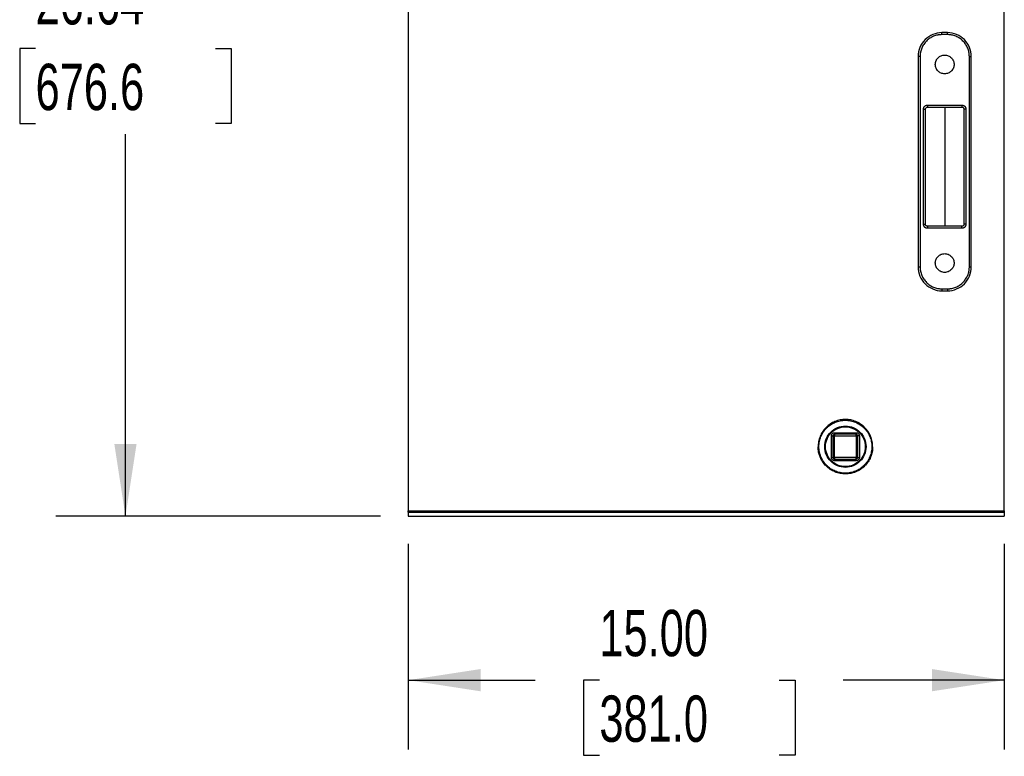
# Model space of a CAD drawing. Header units: inches. Extents: x 3 to 150, y 3 to 116.
# Tile 2 of 57: x 17 to 42, y 47 to 65. Entities that reach past the tile are written whole.
import ezdxf

# ---------------------------------------------------------------- set-up
doc = ezdxf.new("R2010")
doc.units = ezdxf.units.IN
doc.header["$LTSCALE"] = 14
doc.header["$MEASUREMENT"] = 0
doc.layers.add('DIMENSIONS', color=140, linetype='Continuous', lineweight=25)
doc.styles.add('SLDTEXTSTYLE0', font='TXT', dxfattribs={"width": 0.7})
doc.dimstyles.new('SLDDIMSTYLE0', dxfattribs={"dimtxt": 1.189453, "dimasz": 1.82, "dimexe": 0, "dimexo": 0.0625, "dimgap": 0.297363, "dimtad": 0, "dimtih": 1, "dimtoh": 1, "dimrnd": 1e-09, "dimzin": 4, "dimdsep": 46, "dimtxsty": 'SLDTEXTSTYLE0', "dimsah": 1, "dimcen": 0.09, "dimadec": 0, "dimazin": 1, "dimtfac": 1, "dimtofl": 0, "dimtmove": 0, "dimatfit": 3, "dimfxl": 0, "dimfrac": 2, "dimtolj": 1, "dimtzin": 12, "dimarcsym": 0})
doc.dimstyles.new('SLDDIMSTYLE1', dxfattribs={"dimtxt": 1.189453, "dimasz": 1.82, "dimexe": 0, "dimexo": 0.0625, "dimgap": 0.297363, "dimtad": 0, "dimtih": 1, "dimtoh": 1, "dimrnd": 1e-09, "dimzin": 12, "dimdsep": 46, "dimtxsty": 'SLDTEXTSTYLE0', "dimsah": 1, "dimcen": 0.09, "dimadec": 0, "dimazin": 3, "dimtfac": 1, "dimtofl": 0, "dimtmove": 0, "dimatfit": 3, "dimfxl": 0, "dimfrac": 2, "dimtolj": 1, "dimtzin": 12, "dimarcsym": 0})

# ---------------------------------------------------------------- blocks, each defined once
blk = doc.blocks.new('_D')
at = {"layer": 'DIMENSIONS'}
for p, q in [((27.182, 52.239), (27.182, 47.06)), ((42.182, 52.239), (42.182, 47.06)), ((27.182, 48.81), (30.38, 48.81)), ((31.992, 48.81), (31.592, 48.81)), ((31.592, 48.81), (31.592, 46.92)), ((36.516, 48.81), (36.915, 48.81)), ((36.915, 48.81), (36.915, 46.92)), ((42.182, 48.81), (38.128, 48.81)), ((31.592, 46.92), (31.992, 46.92)), ((36.915, 46.92), (36.516, 46.92))]:
    blk.add_line(p, q, dxfattribs=at)
for points in [[(27.182, 48.81), (29.002, 48.53), (29.002, 49.09)], [(42.182, 48.81), (40.362, 49.09), (40.362, 48.53)]]:
    blk.add_solid(points, dxfattribs=at)
at = {"layer": 'DIMENSIONS', "char_height": 1.1667, "attachment_point": 1, "style": 'SLDTEXTSTYLE0'}
for s, insert in [('15.00', (31.992, 50.58)), ('381.0', (31.992, 48.424))]:
    blk.add_mtext(s, dxfattribs=dict(at, insert=insert))
blk = doc.blocks.new('_D_1')
at = {"layer": 'DIMENSIONS'}
for p, q in [((31.344, 79.578), (18.315, 79.578)), ((20.065, 79.578), (20.065, 66.873)), ((17.803, 64.717), (17.404, 64.717)), ((17.404, 64.717), (17.404, 62.826)), ((22.327, 64.717), (22.726, 64.717)), ((22.726, 64.717), (22.726, 62.826)), ((17.404, 62.826), (17.803, 62.826)), ((22.726, 62.826), (22.327, 62.826)), ((20.065, 52.939), (20.065, 62.56)), ((26.482, 52.939), (18.315, 52.939))]:
    blk.add_line(p, q, dxfattribs=at)
for points in [[(20.065, 79.578), (19.785, 77.758), (20.345, 77.758)], [(20.065, 52.939), (20.345, 54.759), (19.785, 54.759)]]:
    blk.add_solid(points, dxfattribs=at)
at = {"layer": 'DIMENSIONS', "char_height": 1.1667, "attachment_point": 1, "style": 'SLDTEXTSTYLE0'}
for s, insert in [('26.64', (17.803, 66.487)), ('676.6', (17.803, 64.33))]:
    blk.add_mtext(s, dxfattribs=dict(at, insert=insert))

msp = doc.modelspace()

# ---------------------------------------------------------------- linework, layer by layer
for p, q in [((27.182, 67.054), (27.182, 53.074)), ((42.182, 53.074), (42.182, 67.054)), ((40.752, 65.114), (40.612, 65.114)), ((40.752, 65.064), (40.612, 65.064)), ((40.012, 64.514), (40.012, 59.214)), ((40.062, 64.514), (40.062, 59.214)), ((41.302, 59.214), (41.302, 64.514)), ((41.352, 59.214), (41.352, 64.514)), ((40.149, 60.289), (40.149, 63.189)), ((40.199, 60.289), (40.199, 63.189)), ((40.249, 63.289), (41.116, 63.289)), ((40.249, 63.239), (41.116, 63.239)), ((40.682, 63.239), (40.682, 60.239)), ((41.166, 63.189), (41.166, 60.289)), ((41.216, 63.189), (41.216, 60.289)), ((41.116, 60.239), (40.249, 60.239)), ((41.116, 60.189), (40.249, 60.189)), ((40.612, 58.664), (40.752, 58.664)), ((40.612, 58.614), (40.752, 58.614)), ((37.91, 55.041), (38.455, 55.041)), ((37.83, 54.416), (37.83, 54.961)), ((37.87, 54.961), (37.87, 54.416)), ((38.455, 55.001), (37.91, 55.001)), ((37.91, 54.416), (37.91, 54.961)), ((37.91, 54.961), (38.455, 54.961)), ((38.455, 54.961), (38.455, 54.416)), ((38.495, 54.416), (38.495, 54.961)), ((38.535, 54.961), (38.535, 54.416)), ((37.516, 54.689), (37.496, 54.689)), ((37.516, 54.689), (37.496, 54.689)), ((37.683, 54.689), (37.662, 54.689)), ((37.683, 54.689), (37.662, 54.689)), ((38.702, 54.689), (38.681, 54.689)), ((38.702, 54.689), (38.681, 54.689)), ((38.869, 54.689), (38.849, 54.689)), ((38.869, 54.689), (38.849, 54.689)), ((38.455, 54.416), (37.91, 54.416)), ((37.91, 54.376), (38.455, 54.376)), ((38.455, 54.336), (37.91, 54.336)), ((27.182, 53.074), (42.182, 53.074)), ((27.182, 53.044), (42.182, 53.044)), ((27.182, 53.044), (27.182, 52.939)), ((42.182, 53.044), (42.182, 52.939)), ((27.182, 52.939), (42.182, 52.939))]:
    msp.add_line(p, q)
for points, knots in [([(40.612, 65.114), (40.534, 65.114), (40.455, 65.098), (40.31, 65.038), (40.243, 64.994), (40.132, 64.883), (40.088, 64.816), (40.028, 64.671), (40.012, 64.592), (40.012, 64.514)], [0, 0, 0, 0, 0.25, 0.25, 0.5, 0.5, 0.75, 0.75, 1, 1, 1, 1]), ([(40.612, 65.064), (40.607, 65.064), (40.597, 65.064), (40.581, 65.063), (40.566, 65.062), (40.55, 65.061), (40.535, 65.059), (40.52, 65.056), (40.492, 65.051), (40.452, 65.041), (40.401, 65.023), (40.352, 65), (40.291, 64.963), (40.221, 64.905), (40.163, 64.835), (40.126, 64.774), (40.103, 64.725), (40.085, 64.674), (40.074, 64.63), (40.068, 64.595), (40.064, 64.568), (40.062, 64.541), (40.062, 64.523), (40.062, 64.514)], [0, 0, 0, 0, 0.0179, 0.035765, 0.053611, 0.07145, 0.089298, 0.107168, 0.125073, 0.187575, 0.250101, 0.312602, 0.375128, 0.500004, 0.62488, 0.687381, 0.749908, 0.812409, 0.874935, 0.906234, 0.937461, 0.968691, 1, 1, 1, 1]), ([(40.612, 65.064), (40.612, 65.071), (40.612, 65.077), (40.612, 65.089), (40.612, 65.095), (40.612, 65.104), (40.612, 65.108), (40.612, 65.113), (40.612, 65.114), (40.612, 65.114)], [0, 0, 0, 0, 0.25, 0.25, 0.5, 0.5, 0.75, 0.75, 1, 1, 1, 1]), ([(41.352, 64.514), (41.352, 64.592), (41.336, 64.671), (41.276, 64.816), (41.232, 64.883), (41.121, 64.994), (41.054, 65.038), (40.909, 65.098), (40.831, 65.114), (40.752, 65.114)], [0, 0, 0, 0, 0.25, 0.25, 0.5, 0.5, 0.75, 0.75, 1, 1, 1, 1]), ([(40.752, 65.064), (40.752, 65.071), (40.752, 65.077), (40.752, 65.089), (40.752, 65.095), (40.752, 65.104), (40.752, 65.108), (40.752, 65.113), (40.752, 65.114), (40.752, 65.114)], [0, 0, 0, 0, 0.25, 0.25, 0.5, 0.5, 0.75, 0.75, 1, 1, 1, 1]), ([(41.302, 64.514), (41.302, 64.519), (41.302, 64.529), (41.301, 64.545), (41.3, 64.56), (41.299, 64.576), (41.297, 64.591), (41.294, 64.606), (41.289, 64.634), (41.279, 64.674), (41.261, 64.725), (41.238, 64.774), (41.201, 64.835), (41.143, 64.905), (41.074, 64.963), (41.012, 65), (40.963, 65.023), (40.912, 65.041), (40.868, 65.052), (40.833, 65.058), (40.806, 65.062), (40.779, 65.064), (40.761, 65.064), (40.752, 65.064)], [0, 0, 0, 0, 0.0179, 0.035765, 0.053611, 0.07145, 0.089298, 0.107168, 0.125073, 0.187575, 0.250101, 0.312602, 0.375128, 0.500004, 0.62488, 0.687381, 0.749908, 0.812409, 0.874935, 0.906234, 0.937461, 0.968691, 1, 1, 1, 1]), ([(40.062, 64.514), (40.056, 64.514), (40.049, 64.514), (40.037, 64.514), (40.031, 64.514), (40.022, 64.514), (40.018, 64.514), (40.013, 64.514), (40.012, 64.514), (40.012, 64.514)], [0, 0, 0, 0, 0.25, 0.25, 0.5, 0.5, 0.75, 0.75, 1, 1, 1, 1]), ([(40.446, 64.314), (40.446, 64.317), (40.446, 64.323), (40.447, 64.332), (40.447, 64.342), (40.449, 64.351), (40.451, 64.365), (40.456, 64.383), (40.463, 64.404), (40.473, 64.425), (40.489, 64.452), (40.514, 64.482), (40.55, 64.512), (40.591, 64.534), (40.636, 64.547), (40.682, 64.552), (40.728, 64.547), (40.773, 64.534), (40.814, 64.512), (40.85, 64.482), (40.875, 64.452), (40.891, 64.425), (40.901, 64.405), (40.908, 64.383), (40.913, 64.363), (40.916, 64.345), (40.918, 64.329), (40.918, 64.319), (40.918, 64.314)], [0, 0, 0, 0, 0.0125279, 0.0250291, 0.037523, 0.0500289, 0.0625662, 0.0938241, 0.1251113, 0.1563692, 0.1876564, 0.2501258, 0.3125952, 0.3750647, 0.4375341, 0.5000035, 0.5624729, 0.6249423, 0.6874117, 0.7498812, 0.8123506, 0.8436085, 0.8748957, 0.9061536, 0.9374408, 0.9583023, 0.9791255, 1, 1, 1, 1]), ([(41.302, 64.514), (41.309, 64.514), (41.315, 64.514), (41.327, 64.514), (41.333, 64.514), (41.342, 64.514), (41.346, 64.514), (41.351, 64.514), (41.352, 64.514), (41.352, 64.514)], [0, 0, 0, 0, 0.25, 0.25, 0.5, 0.5, 0.75, 0.75, 1, 1, 1, 1]), ([(40.918, 64.314), (40.918, 64.311), (40.918, 64.305), (40.918, 64.295), (40.917, 64.286), (40.915, 64.277), (40.913, 64.263), (40.908, 64.245), (40.901, 64.223), (40.891, 64.202), (40.875, 64.176), (40.85, 64.146), (40.814, 64.116), (40.773, 64.094), (40.728, 64.081), (40.682, 64.076), (40.636, 64.081), (40.591, 64.094), (40.55, 64.116), (40.514, 64.146), (40.489, 64.176), (40.473, 64.202), (40.463, 64.223), (40.456, 64.245), (40.451, 64.265), (40.448, 64.283), (40.446, 64.298), (40.446, 64.309), (40.446, 64.314)], [0, 0, 0, 0, 0.012528, 0.025029, 0.037523, 0.050029, 0.062566, 0.093824, 0.125111, 0.156369, 0.187656, 0.250126, 0.312595, 0.375065, 0.437534, 0.500003, 0.562473, 0.624942, 0.687412, 0.749881, 0.812351, 0.843608, 0.874896, 0.906154, 0.937441, 0.958302, 0.979125, 1, 1, 1, 1]), ([(40.149, 63.189), (40.149, 63.191), (40.149, 63.196), (40.149, 63.202), (40.15, 63.208), (40.152, 63.215), (40.154, 63.221), (40.158, 63.231), (40.165, 63.245), (40.177, 63.26), (40.193, 63.273), (40.208, 63.281), (40.223, 63.286), (40.235, 63.288), (40.244, 63.289), (40.249, 63.289)], [0, 0, 0, 0, 0.041983, 0.083614, 0.125071, 0.166535, 0.208189, 0.250211, 0.375068, 0.500065, 0.624923, 0.74992, 0.833491, 0.916367, 1, 1, 1, 1]), ([(40.149, 63.189), (40.155, 63.189), (40.162, 63.189), (40.174, 63.189), (40.179, 63.189), (40.189, 63.189), (40.192, 63.189), (40.197, 63.189), (40.199, 63.189), (40.199, 63.189)], [0, 0, 0, 0, 0.25, 0.25, 0.5, 0.5, 0.75, 0.75, 1, 1, 1, 1]), ([(40.199, 63.189), (40.199, 63.196), (40.2, 63.202), (40.205, 63.214), (40.209, 63.22), (40.218, 63.229), (40.223, 63.233), (40.235, 63.238), (40.242, 63.239), (40.249, 63.239)], [0, 0, 0, 0, 0.25, 0.25, 0.5, 0.5, 0.75, 0.75, 1, 1, 1, 1]), ([(40.249, 63.289), (40.249, 63.282), (40.249, 63.276), (40.249, 63.264), (40.249, 63.258), (40.249, 63.249), (40.249, 63.245), (40.249, 63.24), (40.249, 63.239), (40.249, 63.239)], [0, 0, 0, 0, 0.25, 0.25, 0.5, 0.5, 0.75, 0.75, 1, 1, 1, 1]), ([(41.116, 63.289), (41.116, 63.282), (41.116, 63.276), (41.116, 63.264), (41.116, 63.258), (41.116, 63.249), (41.116, 63.245), (41.116, 63.24), (41.116, 63.239), (41.116, 63.239)], [0, 0, 0, 0, 0.25, 0.25, 0.5, 0.5, 0.75, 0.75, 1, 1, 1, 1]), ([(41.116, 63.289), (41.118, 63.289), (41.122, 63.289), (41.129, 63.288), (41.135, 63.287), (41.141, 63.286), (41.148, 63.284), (41.158, 63.28), (41.171, 63.273), (41.187, 63.26), (41.199, 63.245), (41.207, 63.229), (41.212, 63.215), (41.215, 63.202), (41.215, 63.193), (41.216, 63.189)], [0, 0, 0, 0, 0.041983, 0.083614, 0.125071, 0.166535, 0.208189, 0.250211, 0.375068, 0.500065, 0.624923, 0.74992, 0.833491, 0.916367, 1, 1, 1, 1]), ([(41.116, 63.239), (41.122, 63.239), (41.129, 63.238), (41.141, 63.233), (41.146, 63.229), (41.156, 63.22), (41.159, 63.214), (41.164, 63.202), (41.166, 63.196), (41.166, 63.189)], [0, 0, 0, 0, 0.25, 0.25, 0.5, 0.5, 0.75, 0.75, 1, 1, 1, 1]), ([(41.216, 63.189), (41.209, 63.189), (41.202, 63.189), (41.19, 63.189), (41.185, 63.189), (41.176, 63.189), (41.172, 63.189), (41.167, 63.189), (41.166, 63.189), (41.166, 63.189)], [0, 0, 0, 0, 0.25, 0.25, 0.5, 0.5, 0.75, 0.75, 1, 1, 1, 1]), ([(40.149, 60.289), (40.155, 60.289), (40.162, 60.289), (40.174, 60.289), (40.179, 60.289), (40.189, 60.289), (40.192, 60.289), (40.197, 60.289), (40.199, 60.289), (40.199, 60.289)], [0, 0, 0, 0, 0.25, 0.25, 0.5, 0.5, 0.75, 0.75, 1, 1, 1, 1]), ([(40.249, 60.189), (40.246, 60.189), (40.242, 60.189), (40.235, 60.19), (40.229, 60.191), (40.223, 60.192), (40.216, 60.194), (40.206, 60.198), (40.193, 60.205), (40.177, 60.218), (40.165, 60.233), (40.157, 60.249), (40.152, 60.263), (40.149, 60.276), (40.149, 60.285), (40.149, 60.289)], [0, 0, 0, 0, 0.041983, 0.083614, 0.125071, 0.166535, 0.208189, 0.250211, 0.375068, 0.500065, 0.624923, 0.74992, 0.833491, 0.916367, 1, 1, 1, 1]), ([(40.249, 60.239), (40.242, 60.239), (40.235, 60.24), (40.223, 60.245), (40.218, 60.249), (40.209, 60.258), (40.205, 60.264), (40.2, 60.276), (40.199, 60.282), (40.199, 60.289)], [0, 0, 0, 0, 0.25, 0.25, 0.5, 0.5, 0.75, 0.75, 1, 1, 1, 1]), ([(40.249, 60.239), (40.249, 60.239), (40.249, 60.238), (40.249, 60.233), (40.249, 60.229), (40.249, 60.22), (40.249, 60.214), (40.249, 60.202), (40.249, 60.196), (40.249, 60.189)], [0, 0, 0, 0, 0.25, 0.25, 0.5, 0.5, 0.75, 0.75, 1, 1, 1, 1]), ([(41.216, 60.289), (41.216, 60.287), (41.215, 60.282), (41.215, 60.276), (41.214, 60.269), (41.212, 60.263), (41.21, 60.257), (41.206, 60.247), (41.199, 60.233), (41.187, 60.218), (41.171, 60.205), (41.156, 60.197), (41.142, 60.192), (41.129, 60.189), (41.12, 60.189), (41.116, 60.189)], [0, 0, 0, 0, 0.041983, 0.083614, 0.125071, 0.166535, 0.208189, 0.250211, 0.375068, 0.500065, 0.624923, 0.74992, 0.833491, 0.916367, 1, 1, 1, 1]), ([(41.166, 60.289), (41.166, 60.282), (41.164, 60.276), (41.159, 60.264), (41.156, 60.258), (41.146, 60.249), (41.141, 60.245), (41.129, 60.24), (41.122, 60.239), (41.116, 60.239)], [0, 0, 0, 0, 0.25, 0.25, 0.5, 0.5, 0.75, 0.75, 1, 1, 1, 1]), ([(41.116, 60.189), (41.116, 60.196), (41.116, 60.202), (41.116, 60.214), (41.116, 60.22), (41.116, 60.229), (41.116, 60.233), (41.116, 60.238), (41.116, 60.239), (41.116, 60.239)], [0, 0, 0, 0, 0.25, 0.25, 0.5, 0.5, 0.75, 0.75, 1, 1, 1, 1]), ([(41.216, 60.289), (41.209, 60.289), (41.202, 60.289), (41.19, 60.289), (41.185, 60.289), (41.176, 60.289), (41.172, 60.289), (41.167, 60.289), (41.166, 60.289), (41.166, 60.289)], [0, 0, 0, 0, 0.25, 0.25, 0.5, 0.5, 0.75, 0.75, 1, 1, 1, 1]), ([(40.446, 59.314), (40.446, 59.317), (40.446, 59.323), (40.447, 59.332), (40.447, 59.342), (40.449, 59.351), (40.451, 59.365), (40.456, 59.383), (40.463, 59.404), (40.473, 59.425), (40.489, 59.452), (40.514, 59.482), (40.55, 59.512), (40.591, 59.534), (40.636, 59.547), (40.682, 59.552), (40.728, 59.547), (40.773, 59.534), (40.814, 59.512), (40.85, 59.482), (40.875, 59.452), (40.891, 59.425), (40.901, 59.405), (40.908, 59.383), (40.913, 59.363), (40.916, 59.345), (40.918, 59.329), (40.918, 59.319), (40.918, 59.314)], [0, 0, 0, 0, 0.012528, 0.025029, 0.037523, 0.050029, 0.062566, 0.093824, 0.125111, 0.156369, 0.187656, 0.250126, 0.312595, 0.375065, 0.437534, 0.500003, 0.562473, 0.624942, 0.687412, 0.749881, 0.812351, 0.843608, 0.874896, 0.906154, 0.937441, 0.958302, 0.979125, 1, 1, 1, 1]), ([(40.918, 59.314), (40.918, 59.311), (40.918, 59.305), (40.918, 59.295), (40.917, 59.286), (40.915, 59.277), (40.913, 59.263), (40.908, 59.245), (40.901, 59.223), (40.891, 59.202), (40.875, 59.176), (40.85, 59.146), (40.814, 59.116), (40.773, 59.094), (40.728, 59.081), (40.682, 59.076), (40.636, 59.081), (40.591, 59.094), (40.55, 59.116), (40.514, 59.146), (40.489, 59.176), (40.473, 59.202), (40.463, 59.223), (40.456, 59.245), (40.451, 59.265), (40.448, 59.283), (40.446, 59.298), (40.446, 59.309), (40.446, 59.314)], [0, 0, 0, 0, 0.012528, 0.025029, 0.037523, 0.050029, 0.062566, 0.093824, 0.125111, 0.156369, 0.187656, 0.250126, 0.312595, 0.375065, 0.437534, 0.500003, 0.562473, 0.624942, 0.687412, 0.749881, 0.812351, 0.843608, 0.874896, 0.906154, 0.937441, 0.958302, 0.979125, 1, 1, 1, 1]), ([(40.012, 59.214), (40.012, 59.214), (40.013, 59.214), (40.018, 59.214), (40.022, 59.214), (40.031, 59.214), (40.037, 59.214), (40.049, 59.214), (40.056, 59.214), (40.062, 59.214)], [0, 0, 0, 0, 0.25, 0.25, 0.5, 0.5, 0.75, 0.75, 1, 1, 1, 1]), ([(40.012, 59.214), (40.012, 59.135), (40.028, 59.057), (40.088, 58.912), (40.132, 58.845), (40.243, 58.734), (40.31, 58.69), (40.455, 58.63), (40.534, 58.614), (40.612, 58.614)], [0, 0, 0, 0, 0.25, 0.25, 0.5, 0.5, 0.75, 0.75, 1, 1, 1, 1]), ([(40.062, 59.214), (40.062, 59.209), (40.062, 59.199), (40.063, 59.183), (40.064, 59.168), (40.065, 59.152), (40.067, 59.137), (40.07, 59.122), (40.075, 59.094), (40.085, 59.054), (40.103, 59.003), (40.126, 58.954), (40.163, 58.892), (40.221, 58.823), (40.291, 58.765), (40.352, 58.728), (40.401, 58.705), (40.452, 58.687), (40.496, 58.676), (40.531, 58.67), (40.558, 58.666), (40.585, 58.664), (40.603, 58.664), (40.612, 58.664)], [0, 0, 0, 0, 0.0178998, 0.0357654, 0.0536108, 0.0714503, 0.0892978, 0.1071675, 0.1250734, 0.1875745, 0.2501008, 0.3126019, 0.3751281, 0.5000042, 0.6248802, 0.6873813, 0.7499075, 0.8124086, 0.8749349, 0.9062343, 0.9374611, 0.9686912, 1, 1, 1, 1]), ([(40.752, 58.664), (40.757, 58.664), (40.767, 58.664), (40.783, 58.665), (40.798, 58.666), (40.814, 58.667), (40.829, 58.669), (40.844, 58.672), (40.872, 58.677), (40.912, 58.687), (40.963, 58.705), (41.012, 58.728), (41.074, 58.765), (41.143, 58.823), (41.201, 58.892), (41.238, 58.954), (41.261, 59.003), (41.279, 59.054), (41.29, 59.098), (41.296, 59.133), (41.3, 59.16), (41.302, 59.187), (41.302, 59.205), (41.302, 59.214)], [0, 0, 0, 0, 0.0179, 0.035765, 0.053611, 0.07145, 0.089298, 0.107168, 0.125073, 0.187575, 0.250101, 0.312602, 0.375128, 0.500004, 0.62488, 0.687381, 0.749908, 0.812409, 0.874935, 0.906234, 0.937461, 0.968691, 1, 1, 1, 1]), ([(40.752, 58.614), (40.831, 58.614), (40.909, 58.63), (41.054, 58.69), (41.121, 58.734), (41.232, 58.845), (41.276, 58.912), (41.336, 59.057), (41.352, 59.135), (41.352, 59.214)], [0, 0, 0, 0, 0.25, 0.25, 0.5, 0.5, 0.75, 0.75, 1, 1, 1, 1]), ([(41.302, 59.214), (41.309, 59.214), (41.315, 59.214), (41.327, 59.214), (41.333, 59.214), (41.342, 59.214), (41.346, 59.214), (41.351, 59.214), (41.352, 59.214), (41.352, 59.214)], [0, 0, 0, 0, 0.25, 0.25, 0.5, 0.5, 0.75, 0.75, 1, 1, 1, 1]), ([(40.612, 58.664), (40.612, 58.657), (40.612, 58.651), (40.612, 58.639), (40.612, 58.633), (40.612, 58.624), (40.612, 58.62), (40.612, 58.615), (40.612, 58.614), (40.612, 58.614)], [0, 0, 0, 0, 0.25, 0.25, 0.5, 0.5, 0.75, 0.75, 1, 1, 1, 1]), ([(40.752, 58.664), (40.752, 58.657), (40.752, 58.651), (40.752, 58.639), (40.752, 58.633), (40.752, 58.624), (40.752, 58.62), (40.752, 58.615), (40.752, 58.614), (40.752, 58.614)], [0, 0, 0, 0, 0.25, 0.25, 0.5, 0.5, 0.75, 0.75, 1, 1, 1, 1]), ([(38.869, 54.689), (38.869, 54.734), (38.864, 54.779), (38.847, 54.867), (38.833, 54.91), (38.799, 54.993), (38.778, 55.033), (38.728, 55.108), (38.699, 55.143), (38.636, 55.206), (38.601, 55.235), (38.526, 55.285), (38.486, 55.306), (38.403, 55.34), (38.36, 55.354), (38.272, 55.371), (38.227, 55.375), (38.137, 55.375), (38.092, 55.371), (38.004, 55.354), (37.961, 55.34), (37.878, 55.306), (37.838, 55.285), (37.763, 55.235), (37.728, 55.206), (37.665, 55.143), (37.636, 55.108), (37.586, 55.033), (37.565, 54.993), (37.531, 54.91), (37.518, 54.867), (37.5, 54.779), (37.496, 54.734), (37.496, 54.689)], [0, 0, 0, 0, 0.0625, 0.0625, 0.125, 0.125, 0.1875, 0.1875, 0.25, 0.25, 0.3125, 0.3125, 0.375, 0.375, 0.4375, 0.4375, 0.5, 0.5, 0.5625, 0.5625, 0.625, 0.625, 0.6875, 0.6875, 0.75, 0.75, 0.8125, 0.8125, 0.875, 0.875, 0.9375, 0.9375, 1, 1, 1, 1]), ([(38.869, 54.689), (38.869, 54.734), (38.864, 54.779), (38.847, 54.867), (38.833, 54.91), (38.799, 54.993), (38.778, 55.033), (38.728, 55.108), (38.699, 55.143), (38.636, 55.206), (38.601, 55.235), (38.526, 55.285), (38.486, 55.306), (38.403, 55.34), (38.36, 55.354), (38.272, 55.371), (38.227, 55.375), (38.137, 55.375), (38.092, 55.371), (38.004, 55.354), (37.961, 55.34), (37.878, 55.306), (37.838, 55.285), (37.763, 55.235), (37.728, 55.206), (37.665, 55.143), (37.636, 55.108), (37.586, 55.033), (37.565, 54.993), (37.531, 54.91), (37.518, 54.867), (37.5, 54.779), (37.496, 54.734), (37.496, 54.689)], [0, 0, 0, 0, 0.0625, 0.0625, 0.125, 0.125, 0.1875, 0.1875, 0.25, 0.25, 0.3125, 0.3125, 0.375, 0.375, 0.4375, 0.4375, 0.5, 0.5, 0.5625, 0.5625, 0.625, 0.625, 0.6875, 0.6875, 0.75, 0.75, 0.8125, 0.8125, 0.875, 0.875, 0.9375, 0.9375, 1, 1, 1, 1]), ([(37.516, 54.689), (37.516, 54.733), (37.52, 54.776), (37.537, 54.862), (37.55, 54.904), (37.583, 54.984), (37.604, 55.023), (37.652, 55.096), (37.68, 55.129), (37.742, 55.191), (37.775, 55.219), (37.848, 55.267), (37.887, 55.288), (37.967, 55.321), (38.009, 55.334), (38.095, 55.351), (38.138, 55.355), (38.226, 55.355), (38.269, 55.351), (38.355, 55.334), (38.397, 55.321), (38.477, 55.288), (38.516, 55.267), (38.589, 55.219), (38.622, 55.191), (38.684, 55.129), (38.712, 55.096), (38.76, 55.023), (38.781, 54.984), (38.815, 54.904), (38.827, 54.862), (38.844, 54.776), (38.849, 54.733), (38.849, 54.689)], [0, 0, 0, 0, 0.0625, 0.0625, 0.125, 0.125, 0.1875, 0.1875, 0.25, 0.25, 0.3125, 0.3125, 0.375, 0.375, 0.4375, 0.4375, 0.5, 0.5, 0.5625, 0.5625, 0.625, 0.625, 0.6875, 0.6875, 0.75, 0.75, 0.8125, 0.8125, 0.875, 0.875, 0.9375, 0.9375, 1, 1, 1, 1]), ([(37.516, 54.689), (37.516, 54.733), (37.52, 54.776), (37.537, 54.862), (37.55, 54.904), (37.583, 54.984), (37.604, 55.023), (37.652, 55.096), (37.68, 55.129), (37.742, 55.191), (37.775, 55.219), (37.848, 55.267), (37.887, 55.288), (37.967, 55.321), (38.009, 55.334), (38.095, 55.351), (38.138, 55.355), (38.226, 55.355), (38.269, 55.351), (38.355, 55.334), (38.397, 55.321), (38.477, 55.288), (38.516, 55.267), (38.589, 55.219), (38.622, 55.191), (38.684, 55.129), (38.712, 55.096), (38.76, 55.023), (38.781, 54.984), (38.815, 54.904), (38.827, 54.862), (38.844, 54.776), (38.849, 54.733), (38.849, 54.689)], [0, 0, 0, 0, 0.0625, 0.0625, 0.125, 0.125, 0.1875, 0.1875, 0.25, 0.25, 0.3125, 0.3125, 0.375, 0.375, 0.4375, 0.4375, 0.5, 0.5, 0.5625, 0.5625, 0.625, 0.625, 0.6875, 0.6875, 0.75, 0.75, 0.8125, 0.8125, 0.875, 0.875, 0.9375, 0.9375, 1, 1, 1, 1]), ([(37.662, 54.689), (37.662, 54.757), (37.676, 54.825), (37.728, 54.951), (37.766, 55.009), (37.862, 55.105), (37.92, 55.143), (38.046, 55.195), (38.114, 55.209), (38.25, 55.209), (38.318, 55.195), (38.444, 55.143), (38.502, 55.105), (38.598, 55.009), (38.636, 54.951), (38.689, 54.825), (38.702, 54.757), (38.702, 54.689)], [0, 0, 0, 0, 0.125, 0.125, 0.25, 0.25, 0.375, 0.375, 0.5, 0.5, 0.625, 0.625, 0.75, 0.75, 0.875, 0.875, 1, 1, 1, 1]), ([(37.662, 54.689), (37.662, 54.757), (37.676, 54.825), (37.728, 54.951), (37.766, 55.009), (37.862, 55.105), (37.92, 55.143), (38.046, 55.195), (38.114, 55.209), (38.25, 55.209), (38.318, 55.195), (38.444, 55.143), (38.502, 55.105), (38.598, 55.009), (38.636, 54.951), (38.689, 54.825), (38.702, 54.757), (38.702, 54.689)], [0, 0, 0, 0, 0.125, 0.125, 0.25, 0.25, 0.375, 0.375, 0.5, 0.5, 0.625, 0.625, 0.75, 0.75, 0.875, 0.875, 1, 1, 1, 1]), ([(37.682, 54.689), (37.682, 54.754), (37.695, 54.82), (37.745, 54.941), (37.782, 54.996), (37.875, 55.089), (37.93, 55.126), (38.051, 55.176), (38.117, 55.189), (38.248, 55.189), (38.313, 55.176), (38.434, 55.126), (38.489, 55.089), (38.582, 54.996), (38.619, 54.941), (38.669, 54.82), (38.682, 54.754), (38.682, 54.689)], [0, 0, 0, 0, 0.125, 0.125, 0.25, 0.25, 0.375, 0.375, 0.5, 0.5, 0.625, 0.625, 0.75, 0.75, 0.875, 0.875, 1, 1, 1, 1]), ([(37.83, 54.961), (37.83, 54.963), (37.83, 54.967), (37.83, 54.972), (37.831, 54.977), (37.832, 54.982), (37.834, 54.987), (37.837, 54.995), (37.843, 55.006), (37.853, 55.018), (37.865, 55.028), (37.877, 55.035), (37.889, 55.039), (37.899, 55.041), (37.906, 55.041), (37.91, 55.041)], [0, 0, 0, 0, 0.041978, 0.083606, 0.125062, 0.166527, 0.208184, 0.250211, 0.37505, 0.500065, 0.624905, 0.749919, 0.833483, 0.916359, 1, 1, 1, 1]), ([(37.91, 55.041), (37.91, 55.031), (37.91, 55.021), (37.91, 55.006), (37.91, 55.001), (37.91, 55.001)], [0, 0, 0, 0, 0.5, 0.5, 1, 1, 1, 1]), ([(38.455, 55.041), (38.455, 55.031), (38.455, 55.021), (38.455, 55.006), (38.455, 55.001), (38.455, 55.001)], [0, 0, 0, 0, 0.5, 0.5, 1, 1, 1, 1]), ([(38.455, 55.041), (38.456, 55.041), (38.46, 55.041), (38.465, 55.041), (38.47, 55.04), (38.475, 55.039), (38.48, 55.037), (38.488, 55.034), (38.499, 55.028), (38.511, 55.018), (38.522, 55.006), (38.528, 54.994), (38.532, 54.982), (38.534, 54.972), (38.534, 54.965), (38.535, 54.961)], [0, 0, 0, 0, 0.041978, 0.083606, 0.125062, 0.166527, 0.208184, 0.250211, 0.37505, 0.500065, 0.624905, 0.749919, 0.833483, 0.916359, 1, 1, 1, 1]), ([(37.83, 54.961), (37.84, 54.961), (37.85, 54.961), (37.865, 54.961), (37.87, 54.961), (37.87, 54.961)], [0, 0, 0, 0, 0.5, 0.5, 1, 1, 1, 1]), ([(37.87, 54.961), (37.87, 54.972), (37.874, 54.982), (37.889, 54.997), (37.899, 55.001), (37.91, 55.001)], [0, 0, 0, 0, 0.5, 0.5, 1, 1, 1, 1]), ([(37.91, 54.961), (37.899, 54.961), (37.889, 54.961), (37.874, 54.961), (37.87, 54.961), (37.87, 54.961)], [0, 0, 0, 0, 0.5, 0.5, 1, 1, 1, 1]), ([(37.91, 55.001), (37.91, 55.001), (37.91, 54.997), (37.91, 54.982), (37.91, 54.972), (37.91, 54.961)], [0, 0, 0, 0, 0.5, 0.5, 1, 1, 1, 1]), ([(38.455, 54.961), (38.455, 54.972), (38.455, 54.982), (38.455, 54.997), (38.455, 55.001), (38.455, 55.001)], [0, 0, 0, 0, 0.5, 0.5, 1, 1, 1, 1]), ([(38.455, 55.001), (38.465, 55.001), (38.475, 54.997), (38.49, 54.982), (38.495, 54.972), (38.495, 54.961)], [0, 0, 0, 0, 0.5, 0.5, 1, 1, 1, 1]), ([(38.495, 54.961), (38.495, 54.961), (38.49, 54.961), (38.475, 54.961), (38.465, 54.961), (38.455, 54.961)], [0, 0, 0, 0, 0.5, 0.5, 1, 1, 1, 1]), ([(38.535, 54.961), (38.524, 54.961), (38.514, 54.961), (38.499, 54.961), (38.495, 54.961), (38.495, 54.961)], [0, 0, 0, 0, 0.5, 0.5, 1, 1, 1, 1]), ([(38.869, 54.689), (38.869, 54.644), (38.864, 54.599), (38.847, 54.511), (38.833, 54.468), (38.799, 54.385), (38.778, 54.345), (38.728, 54.27), (38.699, 54.235), (38.636, 54.172), (38.601, 54.143), (38.526, 54.093), (38.486, 54.072), (38.403, 54.038), (38.36, 54.024), (38.272, 54.007), (38.227, 54.002), (38.137, 54.002), (38.092, 54.007), (38.004, 54.024), (37.961, 54.038), (37.878, 54.072), (37.838, 54.093), (37.763, 54.143), (37.728, 54.172), (37.665, 54.235), (37.636, 54.27), (37.586, 54.345), (37.565, 54.385), (37.531, 54.468), (37.518, 54.511), (37.5, 54.599), (37.496, 54.644), (37.496, 54.689)], [0, 0, 0, 0, 0.0625, 0.0625, 0.125, 0.125, 0.1875, 0.1875, 0.25, 0.25, 0.3125, 0.3125, 0.375, 0.375, 0.4375, 0.4375, 0.5, 0.5, 0.5625, 0.5625, 0.625, 0.625, 0.6875, 0.6875, 0.75, 0.75, 0.8125, 0.8125, 0.875, 0.875, 0.9375, 0.9375, 1, 1, 1, 1]), ([(38.869, 54.689), (38.869, 54.644), (38.864, 54.599), (38.847, 54.511), (38.833, 54.468), (38.799, 54.385), (38.778, 54.345), (38.728, 54.27), (38.699, 54.235), (38.636, 54.172), (38.601, 54.143), (38.526, 54.093), (38.486, 54.072), (38.403, 54.038), (38.36, 54.024), (38.272, 54.007), (38.227, 54.002), (38.137, 54.002), (38.092, 54.007), (38.004, 54.024), (37.961, 54.038), (37.878, 54.072), (37.838, 54.093), (37.763, 54.143), (37.728, 54.172), (37.665, 54.235), (37.636, 54.27), (37.586, 54.345), (37.565, 54.385), (37.531, 54.468), (37.518, 54.511), (37.5, 54.599), (37.496, 54.644), (37.496, 54.689)], [0, 0, 0, 0, 0.0625, 0.0625, 0.125, 0.125, 0.1875, 0.1875, 0.25, 0.25, 0.3125, 0.3125, 0.375, 0.375, 0.4375, 0.4375, 0.5, 0.5, 0.5625, 0.5625, 0.625, 0.625, 0.6875, 0.6875, 0.75, 0.75, 0.8125, 0.8125, 0.875, 0.875, 0.9375, 0.9375, 1, 1, 1, 1]), ([(38.849, 54.689), (38.849, 54.645), (38.844, 54.602), (38.827, 54.516), (38.815, 54.474), (38.781, 54.394), (38.76, 54.355), (38.712, 54.282), (38.684, 54.249), (38.622, 54.187), (38.589, 54.159), (38.516, 54.111), (38.477, 54.09), (38.397, 54.056), (38.355, 54.044), (38.269, 54.027), (38.226, 54.022), (38.138, 54.022), (38.095, 54.027), (38.009, 54.044), (37.967, 54.056), (37.887, 54.09), (37.848, 54.111), (37.775, 54.159), (37.742, 54.187), (37.68, 54.249), (37.652, 54.282), (37.604, 54.355), (37.583, 54.394), (37.55, 54.474), (37.537, 54.516), (37.52, 54.602), (37.516, 54.645), (37.516, 54.689)], [0, 0, 0, 0, 0.0625, 0.0625, 0.125, 0.125, 0.1875, 0.1875, 0.25, 0.25, 0.3125, 0.3125, 0.375, 0.375, 0.4375, 0.4375, 0.5, 0.5, 0.5625, 0.5625, 0.625, 0.625, 0.6875, 0.6875, 0.75, 0.75, 0.8125, 0.8125, 0.875, 0.875, 0.9375, 0.9375, 1, 1, 1, 1]), ([(38.849, 54.689), (38.849, 54.645), (38.844, 54.602), (38.827, 54.516), (38.815, 54.474), (38.781, 54.394), (38.76, 54.355), (38.712, 54.282), (38.684, 54.249), (38.622, 54.187), (38.589, 54.159), (38.516, 54.111), (38.477, 54.09), (38.397, 54.056), (38.355, 54.044), (38.269, 54.027), (38.226, 54.022), (38.138, 54.022), (38.095, 54.027), (38.009, 54.044), (37.967, 54.056), (37.887, 54.09), (37.848, 54.111), (37.775, 54.159), (37.742, 54.187), (37.68, 54.249), (37.652, 54.282), (37.604, 54.355), (37.583, 54.394), (37.55, 54.474), (37.537, 54.516), (37.52, 54.602), (37.516, 54.645), (37.516, 54.689)], [0, 0, 0, 0, 0.0625, 0.0625, 0.125, 0.125, 0.1875, 0.1875, 0.25, 0.25, 0.3125, 0.3125, 0.375, 0.375, 0.4375, 0.4375, 0.5, 0.5, 0.5625, 0.5625, 0.625, 0.625, 0.6875, 0.6875, 0.75, 0.75, 0.8125, 0.8125, 0.875, 0.875, 0.9375, 0.9375, 1, 1, 1, 1]), ([(38.702, 54.689), (38.702, 54.621), (38.689, 54.553), (38.636, 54.427), (38.598, 54.369), (38.502, 54.273), (38.444, 54.235), (38.318, 54.182), (38.25, 54.169), (38.114, 54.169), (38.046, 54.182), (37.92, 54.235), (37.862, 54.273), (37.766, 54.369), (37.728, 54.427), (37.676, 54.553), (37.662, 54.621), (37.662, 54.689)], [0, 0, 0, 0, 0.125, 0.125, 0.25, 0.25, 0.375, 0.375, 0.5, 0.5, 0.625, 0.625, 0.75, 0.75, 0.875, 0.875, 1, 1, 1, 1]), ([(38.702, 54.689), (38.702, 54.621), (38.689, 54.553), (38.636, 54.427), (38.598, 54.369), (38.502, 54.273), (38.444, 54.235), (38.318, 54.182), (38.25, 54.169), (38.114, 54.169), (38.046, 54.182), (37.92, 54.235), (37.862, 54.273), (37.766, 54.369), (37.728, 54.427), (37.676, 54.553), (37.662, 54.621), (37.662, 54.689)], [0, 0, 0, 0, 0.125, 0.125, 0.25, 0.25, 0.375, 0.375, 0.5, 0.5, 0.625, 0.625, 0.75, 0.75, 0.875, 0.875, 1, 1, 1, 1]), ([(38.682, 54.689), (38.682, 54.624), (38.669, 54.558), (38.619, 54.437), (38.582, 54.382), (38.489, 54.289), (38.434, 54.252), (38.313, 54.202), (38.248, 54.189), (38.117, 54.189), (38.051, 54.202), (37.93, 54.252), (37.875, 54.289), (37.782, 54.382), (37.745, 54.437), (37.695, 54.558), (37.682, 54.624), (37.682, 54.689)], [0, 0, 0, 0, 0.125, 0.125, 0.25, 0.25, 0.375, 0.375, 0.5, 0.5, 0.625, 0.625, 0.75, 0.75, 0.875, 0.875, 1, 1, 1, 1]), ([(37.83, 54.416), (37.84, 54.416), (37.85, 54.416), (37.865, 54.416), (37.87, 54.416), (37.87, 54.416)], [0, 0, 0, 0, 0.5, 0.5, 1, 1, 1, 1]), ([(37.91, 54.336), (37.908, 54.336), (37.904, 54.337), (37.899, 54.337), (37.894, 54.338), (37.889, 54.339), (37.884, 54.341), (37.876, 54.344), (37.865, 54.349), (37.853, 54.36), (37.843, 54.372), (37.836, 54.384), (37.832, 54.396), (37.83, 54.406), (37.83, 54.413), (37.83, 54.416)], [0, 0, 0, 0, 0.041978, 0.083606, 0.125062, 0.166527, 0.208184, 0.250211, 0.37505, 0.500065, 0.624905, 0.749919, 0.833483, 0.916359, 1, 1, 1, 1]), ([(37.87, 54.416), (37.87, 54.416), (37.874, 54.416), (37.889, 54.416), (37.899, 54.416), (37.91, 54.416)], [0, 0, 0, 0, 0.5, 0.5, 1, 1, 1, 1]), ([(37.91, 54.376), (37.899, 54.376), (37.889, 54.381), (37.874, 54.396), (37.87, 54.406), (37.87, 54.416)], [0, 0, 0, 0, 0.5, 0.5, 1, 1, 1, 1]), ([(37.91, 54.416), (37.91, 54.406), (37.91, 54.396), (37.91, 54.381), (37.91, 54.376), (37.91, 54.376)], [0, 0, 0, 0, 0.5, 0.5, 1, 1, 1, 1]), ([(37.91, 54.336), (37.91, 54.347), (37.91, 54.357), (37.91, 54.372), (37.91, 54.376), (37.91, 54.376)], [0, 0, 0, 0, 0.5, 0.5, 1, 1, 1, 1]), ([(38.455, 54.376), (38.455, 54.376), (38.455, 54.381), (38.455, 54.396), (38.455, 54.406), (38.455, 54.416)], [0, 0, 0, 0, 0.5, 0.5, 1, 1, 1, 1]), ([(38.455, 54.416), (38.465, 54.416), (38.475, 54.416), (38.49, 54.416), (38.495, 54.416), (38.495, 54.416)], [0, 0, 0, 0, 0.5, 0.5, 1, 1, 1, 1]), ([(38.495, 54.416), (38.495, 54.406), (38.49, 54.396), (38.475, 54.381), (38.465, 54.376), (38.455, 54.376)], [0, 0, 0, 0, 0.5, 0.5, 1, 1, 1, 1]), ([(38.535, 54.416), (38.535, 54.415), (38.534, 54.411), (38.534, 54.406), (38.533, 54.401), (38.532, 54.396), (38.53, 54.391), (38.527, 54.383), (38.522, 54.372), (38.511, 54.36), (38.499, 54.349), (38.487, 54.343), (38.475, 54.339), (38.465, 54.337), (38.458, 54.337), (38.455, 54.336)], [0, 0, 0, 0, 0.041978, 0.083606, 0.125062, 0.166527, 0.208184, 0.250211, 0.37505, 0.500065, 0.624905, 0.749919, 0.833483, 0.916359, 1, 1, 1, 1]), ([(38.455, 54.336), (38.455, 54.347), (38.455, 54.357), (38.455, 54.372), (38.455, 54.376), (38.455, 54.376)], [0, 0, 0, 0, 0.5, 0.5, 1, 1, 1, 1]), ([(38.495, 54.416), (38.495, 54.416), (38.499, 54.416), (38.514, 54.416), (38.524, 54.416), (38.535, 54.416)], [0, 0, 0, 0, 0.5, 0.5, 1, 1, 1, 1]), ([(27.182, 53.044), (27.182, 53.044), (27.182, 53.044), (27.182, 53.044), (27.182, 53.045), (27.182, 53.046), (27.182, 53.048), (27.182, 53.052), (27.182, 53.057), (27.182, 53.062), (27.182, 53.068), (27.182, 53.072), (27.182, 53.074)], [0, 0, 0, 0, 0.0627727, 0.1249944, 0.1872746, 0.2502217, 0.3749506, 0.5001462, 0.6248751, 0.7500708, 0.8749189, 1, 1, 1, 1]), ([(42.182, 53.074), (42.182, 53.073), (42.182, 53.071), (42.182, 53.068), (42.182, 53.065), (42.182, 53.061), (42.182, 53.057), (42.182, 53.052), (42.182, 53.048), (42.182, 53.046), (42.182, 53.044), (42.182, 53.044), (42.182, 53.044)], [0, 0, 0, 0, 0.062773, 0.124994, 0.187275, 0.250222, 0.374951, 0.500146, 0.624875, 0.750071, 0.874919, 1, 1, 1, 1])]:
    msp.add_open_spline(points, degree=3, knots=knots)

# ---------------------------------------------------------------- dimensions: what is measured, and where the dimension line sits
at = {"layer": 'DIMENSIONS'}
dim = msp.add_linear_dim(base=(20.065, 79.578), p1=(27.182, 52.939), p2=(32.044, 79.578), angle=90, dimstyle='SLDDIMSTYLE1', dxfattribs=at)
dim.commit()
dim.dimension.update_dxf_attribs({"geometry": '_D_1', "text_midpoint": (20.065, 64.717), "dimtype": 160})
dim = msp.add_linear_dim(base=(42.182, 48.81), p1=(27.182, 52.939), p2=(42.182, 52.939), dimstyle='SLDDIMSTYLE0', dxfattribs=at)
dim.commit()
dim.dimension.update_dxf_attribs({"geometry": '_D', "text_midpoint": (34.254, 48.81), "dimtype": 160})

doc.saveas('drawing.dxf')
